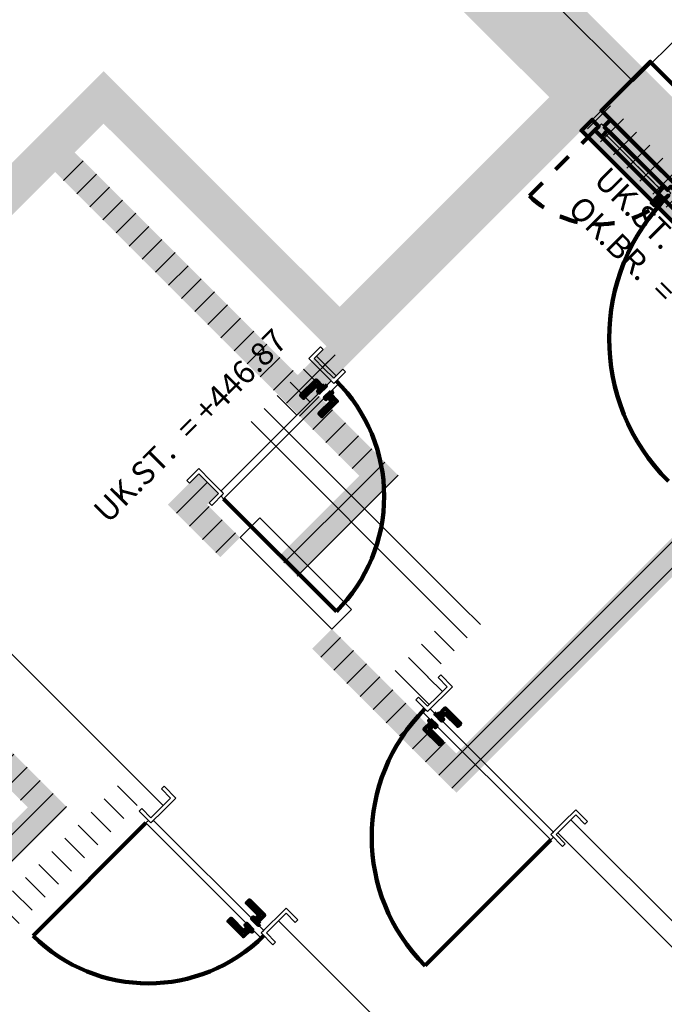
# Model space of a CAD drawing. Header units: metres. Extents: x 2695833.6 to 2695883.3, y 1261007.3 to 1261025.8.
# Tile 10 of 13: x 2695852.6 to 2695856.1, y 1261015.9 to 1261021.2. Entities that reach past the tile are written whole.
import ezdxf

# ---------------------------------------------------------------- set-up
doc = ezdxf.new("R2010")
doc.units = ezdxf.units.M
doc.linetypes.add('AUSGEZOGEN', pattern=[0])
doc.linetypes.add('VERDECKT2_S2', pattern=[0.09, 0.05, -0.04])
for name, color, linetype in [('_3505', 7, 'Continuous'), ('_3807', 7, 'Continuous'), ('_3808', 7, 'Continuous'), ('_3882', 7, 'Continuous')]:
    doc.layers.add(name, color=color, linetype=linetype)
for name, color, linetype, lineweight in [('Daemmung', 7, 'AUSGEZOGEN', 35), ('Decke', 7, 'AUSGEZOGEN', 50), ('Text Waende', 7, 'AUSGEZOGEN', 18), ('Tuerhoehen OK UK', 7, 'AUSGEZOGEN', 18), ('Wand Beton bewehrt', 7, 'AUSGEZOGEN', 50), ('Wand Mauerwerk tragend', 7, 'AUSGEZOGEN', 50)]:
    doc.layers.add(name, color=color, linetype=linetype, lineweight=lineweight)
doc.styles.add('ARIAL', font='arial.ttf')
pattern_1 = [(45, (2695855, 1261000), (-0.1414214, 0.1414214), []), (45, (2695854.92929, 1261000.07071), (-0.1414214, 0.1414214), [])]
pattern_2 = [(135, (2695855, 1261000), (-0.1414214, -0.1414214), []), (135, (2695854.92929, 1260999.92929), (-0.1414214, -0.1414214), [])]

msp = doc.modelspace()

# ---------------------------------------------------------------- hatches: boundary and pattern name
at = {"layer": 'Daemmung', "lineweight": 18, "transparency": 33554687}
for points in [[(2695862.1866, 1261014.8036), (2695851.2261, 1261025.7563), (2695851.0706, 1261025.6007), (2695862.031, 1261014.6479)], [(2695857.2811, 1261019.649), (2695854.25, 1261022.6779), (2695854.0875, 1261022.5152), (2695857.1185, 1261019.4863)], [(2695857.2811, 1261019.649), (2695854.3632, 1261022.5648), (2695854.2006, 1261022.4021), (2695857.1185, 1261019.4863)], [(2695856.0538, 1261020.8754), (2695854.3632, 1261022.5648), (2695854.2006, 1261022.4021), (2695855.8912, 1261020.7127)], [(2695857.2811, 1261019.649), (2695854.4127, 1261022.5153), (2695854.2501, 1261022.3527), (2695857.1185, 1261019.4863)]]:
    msp.add_hatch(color=191, dxfattribs=at).paths.add_polyline_path(points)
at = {"layer": 'Wand Beton bewehrt', "lineweight": 18, "true_color": 0xb0e6b0, "transparency": 33554687}
for points in [[(2695861.6986, 1261014.9802), (2695851.2262, 1261025.4452), (2695851.0495, 1261025.2683), (2695861.5219, 1261014.8033)], [(2695854.1582, 1261022.4445), (2695854.0168, 1261022.3031), (2695855.6791, 1261020.642), (2695855.8205, 1261020.7834)], [(2695854.2714, 1261022.3314), (2695854.13, 1261022.19), (2695855.6791, 1261020.642), (2695855.8205, 1261020.7834)], [(2695855.8205, 1261020.7834), (2695854.2714, 1261022.3314), (2695854.13, 1261022.19), (2695855.6791, 1261020.642)], [(2695854.3209, 1261022.282), (2695854.1795, 1261022.1405), (2695855.6791, 1261020.642), (2695855.8205, 1261020.7834)], [(2695852.5397, 1261020.1176), (2695853.2395, 1261020.8179), (2695853.0981, 1261020.9592), (2695852.3983, 1261020.259)], [(2695854.3713, 1261019.6869), (2695853.0981, 1261020.9592), (2695852.9567, 1261020.8178), (2695854.2299, 1261019.5454)], [(2695854.3713, 1261019.6869), (2695853.0981, 1261020.9592), (2695852.9567, 1261020.8178), (2695854.2299, 1261019.5454)], [(2695854.3713, 1261019.6869), (2695853.0981, 1261020.9592), (2695852.9567, 1261020.8178), (2695854.2299, 1261019.5454)], [(2695854.3713, 1261019.6869), (2695853.0981, 1261020.9592), (2695852.9567, 1261020.8178), (2695854.2299, 1261019.5454)], [(2695852.9567, 1261020.8178), (2695852.2569, 1261020.1175), (2695852.3984, 1261019.9761), (2695853.0982, 1261020.6764)], [(2695852.9567, 1261020.8178), (2695852.2569, 1261020.1175), (2695852.3984, 1261019.9761), (2695853.0982, 1261020.6764)], [(2695852.9567, 1261020.8178), (2695852.2569, 1261020.1175), (2695852.3984, 1261019.9761), (2695853.0982, 1261020.6764)], [(2695853.0982, 1261020.6764), (2695854.4068, 1261019.3687), (2695854.5481, 1261019.5102), (2695853.2395, 1261020.8179)], [(2695854.4068, 1261019.3687), (2695855.6791, 1261020.642), (2695855.5023, 1261020.8187), (2695854.2299, 1261019.5454)], [(2695854.4068, 1261019.3687), (2695855.6791, 1261020.642), (2695855.5023, 1261020.8187), (2695854.2299, 1261019.5454)], [(2695854.4068, 1261019.3687), (2695855.6791, 1261020.642), (2695855.5023, 1261020.8187), (2695854.2299, 1261019.5454)], [(2695854.4068, 1261019.3687), (2695855.6791, 1261020.642), (2695855.5023, 1261020.8187), (2695854.2299, 1261019.5454)], [(2695855.5023, 1261020.8187), (2695854.3713, 1261019.6869), (2695854.5481, 1261019.5102), (2695855.6791, 1261020.642)]]:
    msp.add_hatch(color=9, dxfattribs=at).paths.add_polyline_path(points)
at = {"layer": 'Wand Mauerwerk tragend', "lineweight": 18, "true_color": 0xf5be96, "transparency": 33554687}
for points in [[(2695857.0477, 1261019.557), (2695855.8205, 1261020.7834), (2695855.6968, 1261020.6596), (2695856.924, 1261019.4332)], [(2695857.0477, 1261019.557), (2695855.8205, 1261020.7834), (2695855.6968, 1261020.6596), (2695856.924, 1261019.4332)], [(2695857.0477, 1261019.557), (2695855.8205, 1261020.7834), (2695855.6968, 1261020.6596), (2695856.924, 1261019.4332)], [(2695854.6898, 1261018.7748), (2695852.9426, 1261020.5208), (2695852.8366, 1261020.4147), (2695854.5838, 1261018.6687)], [(2695854.6898, 1261018.7748), (2695852.9426, 1261020.5208), (2695852.8366, 1261020.4147), (2695854.5838, 1261018.6687)], [(2695854.6898, 1261018.7748), (2695852.9426, 1261020.5208), (2695852.8366, 1261020.4147), (2695854.5838, 1261018.6687)], [(2695854.2513, 1261019.2131), (2695854.4068, 1261019.3687), (2695854.3007, 1261019.4747), (2695854.1452, 1261019.3191)], [(2695854.2513, 1261019.2131), (2695854.4068, 1261019.3687), (2695854.3007, 1261019.4747), (2695854.1452, 1261019.3191)], [(2695854.2513, 1261019.2131), (2695854.4068, 1261019.3687), (2695854.3007, 1261019.4747), (2695854.1452, 1261019.3191)], [(2695854.3396, 1261019.3015), (2695854.4068, 1261019.3687), (2695854.3007, 1261019.4747), (2695854.2335, 1261019.4075)], [(2695857.0408, 1261019.3166), (2695854.8954, 1261017.1698), (2695855.0015, 1261017.0638), (2695857.1469, 1261019.2106)], [(2695853.6575, 1261018.6189), (2695853.7176, 1261018.679), (2695853.6115, 1261018.7851), (2695853.5514, 1261018.7249)], [(2695854.4777, 1261018.7748), (2695854.0394, 1261018.3362), (2695854.1455, 1261018.2302), (2695854.5838, 1261018.6687)], [(2695854.4777, 1261018.7748), (2695854.0394, 1261018.3362), (2695854.1455, 1261018.2302), (2695854.5838, 1261018.6687)], [(2695854.4777, 1261018.7748), (2695854.0394, 1261018.3362), (2695854.1455, 1261018.2302), (2695854.5838, 1261018.6687)], [(2695853.5514, 1261018.7249), (2695853.4454, 1261018.6188), (2695853.7283, 1261018.3361), (2695853.8343, 1261018.4422)], [(2695851.3454, 1261018.3282), (2695852.6893, 1261016.9852), (2695852.7954, 1261017.0913), (2695851.4514, 1261018.4343)], [(2695851.3454, 1261018.3282), (2695852.6893, 1261016.9852), (2695852.7954, 1261017.0913), (2695851.4514, 1261018.4343)], [(2695851.3454, 1261018.3282), (2695852.6893, 1261016.9852), (2695852.7954, 1261017.0913), (2695851.4514, 1261018.4343)], [(2695855.0015, 1261017.2759), (2695854.3295, 1261017.9474), (2695854.2235, 1261017.8413), (2695854.8954, 1261017.1698)], [(2695849.2788, 1261013.36), (2695852.9015, 1261016.9852), (2695852.7954, 1261017.0913), (2695849.1727, 1261013.4661)], [(2695849.2788, 1261013.36), (2695852.9015, 1261016.9852), (2695852.7954, 1261017.0913), (2695849.1727, 1261013.4661)], [(2695849.2788, 1261013.36), (2695852.9015, 1261016.9852), (2695852.7954, 1261017.0913), (2695849.1727, 1261013.4661)]]:
    msp.add_hatch(color=31, dxfattribs=at).paths.add_polyline_path(points)
at = {"layer": 'Wand Mauerwerk tragend', "lineweight": 18, "transparency": 33554687}
h = msp.add_hatch(dxfattribs=at)
h.set_pattern_fill('SCHRAFFUR_1', color=256, scale=0.05, style=0, pattern_type=2)
h.set_pattern_definition(pattern_1)
h.paths.add_polyline_path([(2695857.0477, 1261019.557), (2695855.8205, 1261020.7834), (2695855.6968, 1261020.6596), (2695856.924, 1261019.4332)], flags=0)
h = msp.add_hatch(dxfattribs=at)
h.set_pattern_fill('SCHRAFFUR_1', color=256, scale=0.05, style=0, pattern_type=2)
h.set_pattern_definition(pattern_1)
h.paths.add_polyline_path([(2695857.0477, 1261019.557), (2695855.8205, 1261020.7834), (2695855.6968, 1261020.6596), (2695856.924, 1261019.4332)], flags=0)
h = msp.add_hatch(dxfattribs=at)
h.set_pattern_fill('SCHRAFFUR_1', color=256, scale=0.05, style=0, pattern_type=2)
h.set_pattern_definition(pattern_1)
h.paths.add_polyline_path([(2695857.0477, 1261019.557), (2695855.8205, 1261020.7834), (2695855.6968, 1261020.6596), (2695856.924, 1261019.4332)], flags=0)
h = msp.add_hatch(dxfattribs=at)
h.set_pattern_fill('SCHRAFFUR_1', color=256, scale=0.05, style=0, pattern_type=2)
h.set_pattern_definition(pattern_1)
h.paths.add_polyline_path([(2695854.6898, 1261018.7748), (2695852.9426, 1261020.5208), (2695852.8366, 1261020.4147), (2695854.5838, 1261018.6687)], flags=0)
h = msp.add_hatch(dxfattribs=at)
h.set_pattern_fill('SCHRAFFUR_1', color=256, scale=0.05, style=0, pattern_type=2)
h.set_pattern_definition(pattern_1)
h.paths.add_polyline_path([(2695854.6898, 1261018.7748), (2695852.9426, 1261020.5208), (2695852.8366, 1261020.4147), (2695854.5838, 1261018.6687)], flags=0)
h = msp.add_hatch(dxfattribs=at)
h.set_pattern_fill('SCHRAFFUR_1', color=256, scale=0.05, style=0, pattern_type=2)
h.set_pattern_definition(pattern_1)
h.paths.add_polyline_path([(2695854.6898, 1261018.7748), (2695852.9426, 1261020.5208), (2695852.8366, 1261020.4147), (2695854.5838, 1261018.6687)], flags=0)
h = msp.add_hatch(dxfattribs=at)
h.set_pattern_fill('SCHRAFFUR_2', color=256, scale=0.05, style=0, pattern_type=2)
h.set_pattern_definition(pattern_2)
h.paths.add_polyline_path([(2695854.3007, 1261019.4747), (2695853.9896, 1261019.1635), (2695854.0957, 1261019.0575), (2695854.4068, 1261019.3687)], flags=0)
h = msp.add_hatch(dxfattribs=at)
h.set_pattern_fill('SCHRAFFUR_1', color=256, scale=0.05, style=0, pattern_type=2)
h.set_pattern_definition(pattern_1)
h.paths.add_polyline_path([(2695854.2513, 1261019.2131), (2695854.4068, 1261019.3687), (2695854.3007, 1261019.4747), (2695854.1452, 1261019.3191)], flags=0)
h = msp.add_hatch(dxfattribs=at)
h.set_pattern_fill('SCHRAFFUR_1', color=256, scale=0.05, style=0, pattern_type=2)
h.set_pattern_definition(pattern_1)
h.paths.add_polyline_path([(2695854.2513, 1261019.2131), (2695854.4068, 1261019.3687), (2695854.3007, 1261019.4747), (2695854.1452, 1261019.3191)], flags=0)
h = msp.add_hatch(dxfattribs=at)
h.set_pattern_fill('SCHRAFFUR_1', color=256, scale=0.05, style=0, pattern_type=2)
h.set_pattern_definition(pattern_1)
h.paths.add_polyline_path([(2695854.2513, 1261019.2131), (2695854.4068, 1261019.3687), (2695854.3007, 1261019.4747), (2695854.1452, 1261019.3191)], flags=0)
h = msp.add_hatch(dxfattribs=at)
h.set_pattern_fill('SCHRAFFUR_1', color=256, scale=0.05, style=0, pattern_type=2)
h.set_pattern_definition(pattern_1)
h.paths.add_polyline_path([(2695854.3396, 1261019.3015), (2695854.4068, 1261019.3687), (2695854.3007, 1261019.4747), (2695854.2335, 1261019.4075)], flags=0)
h = msp.add_hatch(dxfattribs=at)
h.set_pattern_fill('SCHRAFFUR_1', color=256, scale=0.05, style=0, pattern_type=2)
h.set_pattern_definition(pattern_1)
h.paths.add_polyline_path([(2695857.0408, 1261019.3166), (2695854.8954, 1261017.1698), (2695855.0015, 1261017.0638), (2695857.1469, 1261019.2106)], flags=0)
h = msp.add_hatch(dxfattribs=at)
h.set_pattern_fill('SCHRAFFUR_2', color=256, scale=0.05, style=0, pattern_type=2)
h.set_pattern_definition(pattern_2)
h.paths.add_polyline_path([(2695855.0507, 1261018.1032), (2695853.9896, 1261019.1635), (2695853.8836, 1261019.0574), (2695854.9446, 1261017.9971)], flags=0)
h = msp.add_hatch(dxfattribs=at)
h.set_pattern_fill('SCHRAFFUR_1', color=256, scale=0.05, style=0, pattern_type=2)
h.set_pattern_definition(pattern_1)
h.paths.add_polyline_path([(2695853.6575, 1261018.6189), (2695853.7176, 1261018.679), (2695853.6115, 1261018.7851), (2695853.5514, 1261018.7249)], flags=0)
h = msp.add_hatch(dxfattribs=at)
h.set_pattern_fill('SCHRAFFUR_1', color=256, scale=0.05, style=0, pattern_type=2)
h.set_pattern_definition(pattern_1)
h.paths.add_polyline_path([(2695854.4777, 1261018.7748), (2695854.0394, 1261018.3362), (2695854.1455, 1261018.2302), (2695854.5838, 1261018.6687)], flags=0)
h = msp.add_hatch(dxfattribs=at)
h.set_pattern_fill('SCHRAFFUR_1', color=256, scale=0.05, style=0, pattern_type=2)
h.set_pattern_definition(pattern_1)
h.paths.add_polyline_path([(2695854.4777, 1261018.7748), (2695854.0394, 1261018.3362), (2695854.1455, 1261018.2302), (2695854.5838, 1261018.6687)], flags=0)
h = msp.add_hatch(dxfattribs=at)
h.set_pattern_fill('SCHRAFFUR_1', color=256, scale=0.05, style=0, pattern_type=2)
h.set_pattern_definition(pattern_1)
h.paths.add_polyline_path([(2695854.4777, 1261018.7748), (2695854.0394, 1261018.3362), (2695854.1455, 1261018.2302), (2695854.5838, 1261018.6687)], flags=0)
h = msp.add_hatch(dxfattribs=at)
h.set_pattern_fill('SCHRAFFUR_1', color=256, scale=0.05, style=0, pattern_type=2)
h.set_pattern_definition(pattern_1)
h.paths.add_polyline_path([(2695853.5514, 1261018.7249), (2695853.4454, 1261018.6188), (2695853.7283, 1261018.3361), (2695853.8343, 1261018.4422)], flags=0)
h = msp.add_hatch(dxfattribs=at)
h.set_pattern_fill('SCHRAFFUR_1', color=256, scale=0.05, style=0, pattern_type=2)
h.set_pattern_definition(pattern_1)
h.paths.add_polyline_path([(2695851.3454, 1261018.3282), (2695852.6893, 1261016.9852), (2695852.7954, 1261017.0913), (2695851.4514, 1261018.4343)], flags=0)
h = msp.add_hatch(dxfattribs=at)
h.set_pattern_fill('SCHRAFFUR_1', color=256, scale=0.05, style=0, pattern_type=2)
h.set_pattern_definition(pattern_1)
h.paths.add_polyline_path([(2695851.3454, 1261018.3282), (2695852.6893, 1261016.9852), (2695852.7954, 1261017.0913), (2695851.4514, 1261018.4343)], flags=0)
h = msp.add_hatch(dxfattribs=at)
h.set_pattern_fill('SCHRAFFUR_1', color=256, scale=0.05, style=0, pattern_type=2)
h.set_pattern_definition(pattern_1)
h.paths.add_polyline_path([(2695851.3454, 1261018.3282), (2695852.6893, 1261016.9852), (2695852.7954, 1261017.0913), (2695851.4514, 1261018.4343)], flags=0)
h = msp.add_hatch(dxfattribs=at)
h.set_pattern_fill('SCHRAFFUR_2', color=256, scale=0.05, style=0, pattern_type=2)
h.set_pattern_definition(pattern_2)
h.paths.add_polyline_path([(2695851.9605, 1261018.3213), (2695853.354, 1261016.9288), (2695853.4601, 1261017.0349), (2695852.0666, 1261018.4274)], flags=0)
h = msp.add_hatch(dxfattribs=at)
h.set_pattern_fill('SCHRAFFUR_2', color=256, scale=0.05, style=0, pattern_type=2)
h.set_pattern_definition(pattern_2)
h.paths.add_polyline_path([(2695854.768, 1261017.6081), (2695855.1568, 1261017.9972), (2695855.0507, 1261018.1032), (2695854.6619, 1261017.7142)], flags=0)
h = msp.add_hatch(dxfattribs=at)
h.set_pattern_fill('SCHRAFFUR_1', color=256, scale=0.05, style=0, pattern_type=2)
h.set_pattern_definition(pattern_1)
h.paths.add_polyline_path([(2695855.0015, 1261017.2759), (2695854.3295, 1261017.9474), (2695854.2235, 1261017.8413), (2695854.8954, 1261017.1698)], flags=0)
h = msp.add_hatch(dxfattribs=at)
h.set_pattern_fill('SCHRAFFUR_2', color=256, scale=0.05, style=0, pattern_type=2)
h.set_pattern_definition(pattern_2)
h.paths.add_polyline_path([(2695854.768, 1261017.6081), (2695854.8458, 1261017.5304), (2695854.9518, 1261017.6365), (2695854.874, 1261017.7143)], flags=0)
h = msp.add_hatch(dxfattribs=at)
h.set_pattern_fill('SCHRAFFUR_1', color=256, scale=0.05, style=0, pattern_type=2)
h.set_pattern_definition(pattern_1)
h.paths.add_polyline_path([(2695849.2788, 1261013.36), (2695852.9015, 1261016.9852), (2695852.7954, 1261017.0913), (2695849.1727, 1261013.4661)], flags=0)
h = msp.add_hatch(dxfattribs=at)
h.set_pattern_fill('SCHRAFFUR_1', color=256, scale=0.05, style=0, pattern_type=2)
h.set_pattern_definition(pattern_1)
h.paths.add_polyline_path([(2695849.2788, 1261013.36), (2695852.9015, 1261016.9852), (2695852.7954, 1261017.0913), (2695849.1727, 1261013.4661)], flags=0)
h = msp.add_hatch(dxfattribs=at)
h.set_pattern_fill('SCHRAFFUR_1', color=256, scale=0.05, style=0, pattern_type=2)
h.set_pattern_definition(pattern_1)
h.paths.add_polyline_path([(2695849.2788, 1261013.36), (2695852.9015, 1261016.9852), (2695852.7954, 1261017.0913), (2695849.1727, 1261013.4661)], flags=0)
h = msp.add_hatch(dxfattribs=at)
h.set_pattern_fill('SCHRAFFUR_2', color=256, scale=0.05, style=0, pattern_type=2)
h.set_pattern_definition(pattern_2)
h.paths.add_polyline_path([(2695853.1772, 1261017.1055), (2695849.3955, 1261013.3212), (2695849.5016, 1261013.2152), (2695853.2833, 1261016.9995)], flags=0)
h = msp.add_hatch(dxfattribs=at)
h.set_pattern_fill('SCHRAFFUR_2', color=256, scale=0.05, style=0, pattern_type=2)
h.set_pattern_definition(pattern_2)
h.paths.add_polyline_path([(2695857.2154, 1261015.3746), (2695855.6451, 1261016.9438), (2695855.539, 1261016.8377), (2695857.1094, 1261015.2685)], flags=0)
h = msp.add_hatch(dxfattribs=at)
h.set_pattern_fill('SCHRAFFUR_2', color=256, scale=0.05, style=0, pattern_type=2)
h.set_pattern_definition(pattern_2)
h.paths.add_polyline_path([(2695855.2993, 1261014.985), (2695855.4053, 1261015.0911), (2695854.0825, 1261016.4129), (2695853.9765, 1261016.3068)], flags=0)

# ---------------------------------------------------------------- linework, layer by layer
at = {"layer": '_3505', "color": 7, "linetype": 'VERDECKT2_S2', "lineweight": 100, "transparency": 33554687}
msp.add_line((2695855.748, 1261020.6402), (2695855.3952, 1261020.2871), dxfattribs=at)
at = {"layer": '_3505', "color": 7, "linetype": 'AUSGEZOGEN', "lineweight": 100, "transparency": 33554687}
for p, q in [((2695853.7459, 1261018.6508), (2695854.3542, 1261018.0429)), ((2695853.3258, 1261016.9005), (2695852.7179, 1261016.2922)), ((2695855.5108, 1261016.8094), (2695854.8322, 1261016.1303))]:
    msp.add_line(p, q, dxfattribs=at)
at = {"layer": '_3505', "color": 7, "linetype": 'VERDECKT2_S2', "lineweight": 100, "transparency": 33554687}
msp.add_arc((2695855.7693, 1261020.6614), 0.5292, 225.0203, 315.0203, dxfattribs=at)
at = {"layer": '_3505', "color": 7, "linetype": 'AUSGEZOGEN', "lineweight": 100, "transparency": 33554687}
for centre, radius in [((2695856.9152, 1261019.5163), 1.0898), ((2695855.5249, 1261016.8235), 0.98)]:
    msp.add_arc(centre, radius, 135.0203, 225.0203, dxfattribs=at)
for centre, start_param, end_param in [((2695853.7317, 1261018.6649), 1.570796, 3.141593), ((2695853.3399, 1261016.9147), 0, 1.570796)]:
    msp.add_ellipse(centre, major_axis=(-0.622, -0.6225), ratio=1, start_param=start_param, end_param=end_param, dxfattribs=at)
at = {"layer": '_3807', "color": 7, "linetype": 'AUSGEZOGEN', "lineweight": 13, "transparency": 33554687}
msp.add_line((2695856.1047, 1261020.3192), (2695855.8011, 1261020.6226), dxfattribs=at)
at = {"layer": '_3807', "color": 4, "linetype": 'VERDECKT2_S2', "lineweight": 13, "transparency": 33554687}
for p, q in [((2695855.8011, 1261020.6226, 446.14), (2695856.1047, 1261020.3192, 446.56)), ((2695855.8011, 1261020.6226, 446.98), (2695856.1047, 1261020.3192, 446.56)), ((2695855.9529, 1261020.4709, 446.98), (2695855.8011, 1261020.6226, 446.14)), ((2695856.1047, 1261020.3192, 446.14), (2695855.9529, 1261020.4709, 446.98))]:
    msp.add_line(p, q, dxfattribs=at)
at = {"layer": '_3807', "color": 7, "linetype": 'AUSGEZOGEN', "lineweight": 13, "transparency": 33554687}
for points in [[(2695855.7834, 1261020.6756), (2695855.7975, 1261020.6614), (2695855.8329, 1261020.6968), (2695855.7834, 1261020.7463), (2695855.7339, 1261020.6968), (2695855.7693, 1261020.6614), (2695855.7834, 1261020.6756)], [(2695855.8188, 1261020.6402), (2695855.7834, 1261020.6756), (2695855.7693, 1261020.6614), (2695855.748, 1261020.6402), (2695855.7834, 1261020.6049), (2695855.8188, 1261020.6402)], [(2695856.1436, 1261020.2874), (2695856.1577, 1261020.3015), (2695856.1223, 1261020.3369), (2695856.087, 1261020.3015), (2695856.1224, 1261020.2662), (2695856.1436, 1261020.2874)], [(2695854.3295, 1261017.9474), (2695853.8343, 1261018.4422), (2695853.9404, 1261018.5483), (2695854.4355, 1261018.0535), (2695854.3295, 1261017.9474)]]:
    msp.add_lwpolyline(points, close=True, dxfattribs=at)
at = {"layer": '_3807', "color": 7, "linetype": 'AUSGEZOGEN', "lineweight": 140, "transparency": 33554687}
for points in [[(2695855.7975, 1261020.6614), (2695856.1407, 1261020.3185), (2695856.1584, 1261020.3362), (2695856.1938, 1261020.3008), (2695856.1761, 1261020.2832), (2695856.9152, 1261019.5446), (2695856.9505, 1261019.58), (2695855.8329, 1261020.6968), (2695855.7975, 1261020.6614)], [(2695856.1223, 1261020.3369), (2695855.8188, 1261020.6402), (2695855.7834, 1261020.6049), (2695856.087, 1261020.3015), (2695856.1223, 1261020.3369)], [(2695856.1047, 1261020.2697), (2695856.0905, 1261020.2838), (2695856.0552, 1261020.2485), (2695856.0693, 1261020.2343), (2695856.1047, 1261020.2697)], [(2695856.1135, 1261020.275), (2695856.0958, 1261020.2927), (2695856.0888, 1261020.2856), (2695856.1065, 1261020.2679), (2695856.1135, 1261020.275)]]:
    msp.add_lwpolyline(points, close=True, dxfattribs=at)
at = {"layer": '_3807', "color": 4, "linetype": 'AUSGEZOGEN', "lineweight": 13, "transparency": 33554687}
msp.add_3dface([(2695856.1047, 1261020.3192, 446.14), (2695855.8011, 1261020.6226, 446.14), (2695855.8011, 1261020.6226, 446.98), (2695856.1047, 1261020.3192, 446.98)], dxfattribs=at)
at = {"layer": '_3808', "color": 7, "linetype": 'AUSGEZOGEN', "lineweight": 13, "transparency": 33554687}
for points in [[(2695854.2866, 1261019.3545), (2695854.2335, 1261019.4075), (2695854.283, 1261019.4571), (2695854.2688, 1261019.4712), (2695854.2052, 1261019.4075), (2695854.3396, 1261019.2732), (2695854.4032, 1261019.3369), (2695854.3891, 1261019.351), (2695854.3396, 1261019.3015), (2695854.2866, 1261019.3545)], [(2695854.3255, 1261019.2874), (2695853.7317, 1261018.6932), (2695853.7459, 1261018.6791), (2695853.7317, 1261018.6649), (2695853.7459, 1261018.6508), (2695854.3679, 1261019.2732), (2695854.3538, 1261019.2874), (2695854.3396, 1261019.2732), (2695854.3255, 1261019.2874)], [(2695853.6787, 1261018.7462), (2695853.6115, 1261018.8134), (2695853.5478, 1261018.7497), (2695853.562, 1261018.7356), (2695853.6115, 1261018.7851), (2695853.7176, 1261018.679), (2695853.6681, 1261018.6295), (2695853.6822, 1261018.6154), (2695853.7459, 1261018.6791), (2695853.6787, 1261018.7462)], [(2695854.8988, 1261017.5834), (2695854.9518, 1261017.6365), (2695854.9023, 1261017.686), (2695854.9165, 1261017.7001), (2695854.9801, 1261017.6365), (2695854.8458, 1261017.5021), (2695854.7822, 1261017.5657), (2695854.7963, 1261017.5799), (2695854.8458, 1261017.5304), (2695854.8988, 1261017.5834)], [(2695854.86, 1261017.5163), (2695855.5249, 1261016.8518), (2695855.5107, 1261016.8377), (2695855.5249, 1261016.8235), (2695855.5108, 1261016.8094), (2695854.8175, 1261017.5021), (2695854.8317, 1261017.5162), (2695854.8458, 1261017.5021), (2695854.86, 1261017.5163)], [(2695853.4212, 1261016.9677), (2695853.4883, 1261017.0349), (2695853.4247, 1261017.0986), (2695853.4105, 1261017.0844), (2695853.4601, 1261017.0349), (2695853.354, 1261016.9288), (2695853.3045, 1261016.9783), (2695853.2904, 1261016.9642), (2695853.354, 1261016.9005), (2695853.4212, 1261016.9677)], [(2695855.5779, 1261016.9049), (2695855.645, 1261016.9721), (2695855.7087, 1261016.9084), (2695855.6946, 1261016.8943), (2695855.6451, 1261016.9438), (2695855.539, 1261016.8377), (2695855.5885, 1261016.7882), (2695855.5744, 1261016.774), (2695855.5107, 1261016.8377), (2695855.5779, 1261016.9049)], [(2695853.9624, 1261016.3209), (2695853.3682, 1261016.9147), (2695853.354, 1261016.9005), (2695853.3399, 1261016.9147), (2695853.3258, 1261016.9005), (2695853.9482, 1261016.2785), (2695853.9624, 1261016.2926), (2695853.9482, 1261016.3068), (2695853.9624, 1261016.3209)], [(2695854.0295, 1261016.3598), (2695854.0825, 1261016.4129), (2695854.1321, 1261016.3634), (2695854.1462, 1261016.3776), (2695854.0825, 1261016.4412), (2695853.9482, 1261016.3068), (2695854.0119, 1261016.2432), (2695854.026, 1261016.2573), (2695853.9765, 1261016.3068), (2695854.0295, 1261016.3598)]]:
    msp.add_lwpolyline(points, close=True, dxfattribs=at)
at = {"layer": '_3808', "color": 7, "linetype": 'AUSGEZOGEN', "lineweight": 140, "transparency": 33554687}
for points in [[(2695854.2795, 1261019.2555), (2695854.2654, 1261019.2414), (2695854.2442, 1261019.2626), (2695854.177, 1261019.1954), (2695854.1629, 1261019.2095), (2695854.2442, 1261019.2909), (2695854.2795, 1261019.2555)], [(2695854.2901, 1261019.2661), (2695854.2548, 1261019.2308), (2695854.2619, 1261019.2237), (2695854.2972, 1261019.2591), (2695854.2901, 1261019.2661)], [(2695854.322, 1261019.2131), (2695854.3078, 1261019.199), (2695854.329, 1261019.1778), (2695854.2619, 1261019.1106), (2695854.276, 1261019.0964), (2695854.3573, 1261019.1778), (2695854.322, 1261019.2131)], [(2695854.3255, 1261019.2308), (2695854.2902, 1261019.1954), (2695854.2972, 1261019.1884), (2695854.3326, 1261019.2237), (2695854.3255, 1261019.2308)], [(2695854.9059, 1261017.4845), (2695854.9201, 1261017.4703), (2695854.9413, 1261017.4915), (2695855.0085, 1261017.4244), (2695855.0226, 1261017.4385), (2695854.9413, 1261017.5198), (2695854.9059, 1261017.4845)], [(2695854.86, 1261017.4597), (2695854.8954, 1261017.4243), (2695854.8883, 1261017.4173), (2695854.8529, 1261017.4526), (2695854.86, 1261017.4597)], [(2695854.8953, 1261017.4951), (2695854.9307, 1261017.4597), (2695854.9236, 1261017.4526), (2695854.8883, 1261017.488), (2695854.8953, 1261017.4951)], [(2695854.8635, 1261017.442), (2695854.8777, 1261017.4279), (2695854.8565, 1261017.4067), (2695854.9237, 1261017.3395), (2695854.9095, 1261017.3254), (2695854.8282, 1261017.4066), (2695854.8635, 1261017.442)], [(2695853.9305, 1261016.3669), (2695853.9164, 1261016.381), (2695853.9376, 1261016.4022), (2695853.8704, 1261016.4694), (2695853.8845, 1261016.4835), (2695853.9659, 1261016.4022), (2695853.9305, 1261016.3669)], [(2695853.9411, 1261016.3563), (2695853.9058, 1261016.3916), (2695853.8987, 1261016.3845), (2695853.9341, 1261016.3492), (2695853.9411, 1261016.3563)], [(2695853.8881, 1261016.3244), (2695853.874, 1261016.3386), (2695853.8528, 1261016.3174), (2695853.7856, 1261016.3845), (2695853.7714, 1261016.3704), (2695853.8528, 1261016.2891), (2695853.8881, 1261016.3244)], [(2695853.9058, 1261016.3209), (2695853.8704, 1261016.3563), (2695853.8634, 1261016.3492), (2695853.8987, 1261016.3138), (2695853.9058, 1261016.3209)]]:
    msp.add_lwpolyline(points, close=True, dxfattribs=at)
at = {"layer": '_3882', "color": 7, "linetype": 'AUSGEZOGEN', "lineweight": 140, "transparency": 33554687}
for points in [[(2695857, 1261019.5305), (2695857.2633, 1261019.794), (2695856.0467, 1261021.0098), (2695855.7834, 1261020.7463), (2695857, 1261019.5305)], [(2695856.1047, 1261020.2697), (2695856.0746, 1261020.2396), (2695856.8922, 1261019.4226), (2695856.9505, 1261019.481), (2695856.9152, 1261019.5163), (2695856.894, 1261019.4951), (2695856.1231, 1261020.2655), (2695856.1443, 1261020.2867), (2695856.1436, 1261020.2874), (2695856.1224, 1261020.2662), (2695855.748, 1261020.6402), (2695855.7693, 1261020.6614), (2695855.7339, 1261020.6968), (2695855.6756, 1261020.6384), (2695856.0605, 1261020.2538), (2695856.0905, 1261020.2838), (2695856.1047, 1261020.2697)]]:
    msp.add_lwpolyline(points, close=True, dxfattribs=at)
at = {"layer": 'Decke', "color": 7, "lineweight": 13, "transparency": 33554687}
for points, invisible_edges in [([(2695852.9699, 1261023.8864, 438.861), (2695856.3689, 1261021.3215, 438.861), (2695855.955, 1261020.9035, 438.861)], 3), ([(2695855.955, 1261020.9035, 438.861), (2695856.3689, 1261021.3215, 438.861), (2695856.3498, 1261021.2995, 438.861)], 13), ([(2695856.3498, 1261021.2995, 438.861), (2695856.3296, 1261021.2784, 438.861), (2695855.955, 1261020.9035, 438.861)], 12)]:
    msp.add_3dface(points, dxfattribs=dict(at, invisible_edges=invisible_edges))

# ---------------------------------------------------------------- texts
at = {"layer": 'Text Waende', "color": 7, "linetype": 'AUSGEZOGEN', "lineweight": 18, "transparency": 33554687, "char_height": 0.125, "attachment_point": 7, "rotation": 315.0203, "style": 'ARIAL'}
for s, insert, width in [('\\W1.00;UK.ST.', (2695855.7357, 1261020.3634), 0.625229), ('\\W1.00;OK.BR.', (2695855.5959, 1261020.2087), 0.654394), ('\\W0.98;=', (2695856.042, 1261019.7629), 0.163355)]:
    msp.add_mtext(s, dxfattribs=dict(at, insert=insert, width=width))
at = {"layer": 'Tuerhoehen OK UK', "color": 7, "linetype": 'AUSGEZOGEN', "lineweight": 18, "transparency": 33554687, "char_height": 0.125, "attachment_point": 7, "rotation": 45.0203, "style": 'ARIAL'}
for s, insert, width in [('\\W1.00; +446.87', (2695853.6357, 1261019.0276), 0.746729), ('\\W0.98;=', (2695853.5671, 1261018.959), 0.163355), ('\\W1.00;UK.ST.', (2695853.1213, 1261018.5128), 0.625229)]:
    msp.add_mtext(s, dxfattribs=dict(at, insert=insert, width=width))

doc.saveas('drawing.dxf')
